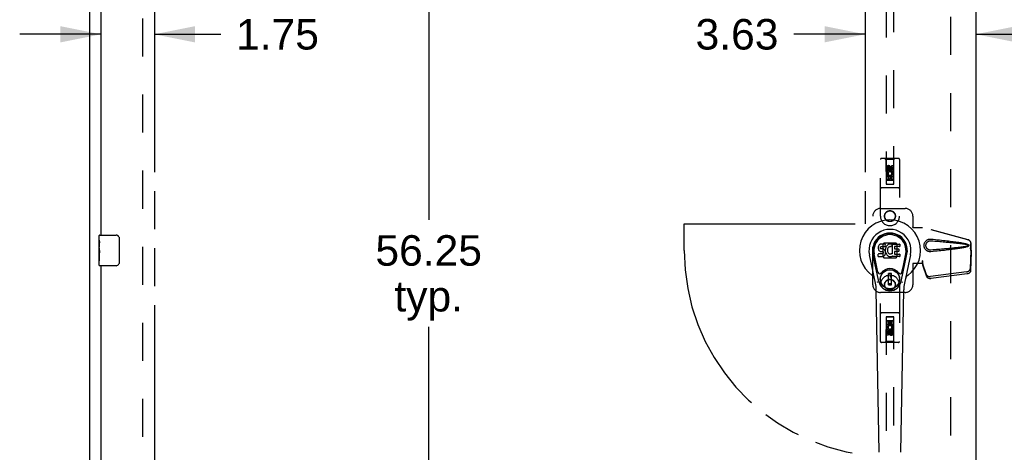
# Model space of a CAD drawing. Header units: inches. Extents: x 0 to 227, y 0 to 147.
# Tile 6 of 21: x 40 to 72, y 72 to 86. Entities that reach past the tile are written whole.
import ezdxf

# ---------------------------------------------------------------- set-up
doc = ezdxf.new("R2010")
doc.units = ezdxf.units.IN
doc.header["$LTSCALE"] = 12.466667
doc.header["$MEASUREMENT"] = 0
doc.linetypes.add('HIDDEN', pattern=[0.2, 0.1, -0.1])
doc.linetypes.add('PHANTOM', pattern=[0.8, 0.45, -0.05, 0.1, -0.05, 0.1, -0.05])
doc.layers.get('0').update_dxf_attribs({"linetype": 'CONTINUOUS'})
for name, color, linetype in [('02___PRT_ALL_AXES', 7, 'CONTINUOUS'), ('AVAILABLE_DOOR_SPACE', 7, 'CONTINUOUS'), ('DEFAULT_2', 8, 'HIDDEN'), ('DIMENSIONS', 7, 'CONTINUOUS')]:
    doc.layers.add(name, color=color, linetype=linetype)
doc.styles.get("Standard").update_dxf_attribs({"font": 'arial.ttf'})
doc.dimstyles.new('DIMSTYLE_1', dxfattribs={"dimtxt": 1, "dimasz": 1.333333, "dimexe": 0.09, "dimexo": 0.07, "dimgap": 0.0375, "dimtad": 0, "dimtih": 1, "dimtoh": 1, "dimzin": 4, "dimdsep": 46, "dimtxsty": 'Standard', "dimblk": '_FILLED', "dimblk1": '_FILLED', "dimblk2": '_FILLED', "dimcen": 0.09, "dimazin": 1, "dimtfac": 1, "dimtdec": 3, "dimtofl": 0, "dimtmove": 0, "dimatfit": 3, "dimldrblk": '_FILLED', "dimfxl": 0, "dimtolj": 1, "dimtzin": 4, "dimarcsym": 0})
doc.dimstyles.get("Standard").update_dxf_attribs({"dimtxt": 1.133333, "dimasz": 1.333333, "dimexe": 0.09, "dimexo": 0.07, "dimgap": 0.09, "dimtad": 0, "dimtih": 1, "dimtoh": 1, "dimdec": 3, "dimzin": 4, "dimdsep": 46, "dimtxsty": 'Standard', "dimblk": '_FILLED', "dimblk1": '_FILLED', "dimblk2": '_FILLED', "dimcen": 0.09, "dimadec": 3, "dimazin": 1, "dimtp": 0.001, "dimtm": 0.001, "dimtfac": 1, "dimtdec": 3, "dimtofl": 0, "dimtmove": 0, "dimatfit": 3, "dimldrblk": '_FILLED', "dimfxl": 0, "dimtolj": 1, "dimtzin": 4, "dimarcsym": 0})

# ---------------------------------------------------------------- blocks, each defined once
blk = doc.blocks.new('_FILLED')
at = {"color": 0, "linetype": 'ByBlock'}
blk.add_solid([(0, 0), (-1, 0.2), (-1, -0.2)], dxfattribs=at)
blk = doc.blocks.new('*D8')
at = {"layer": 'DIMENSIONS', "color": 2, "linetype": 'Continuous'}
for p, q in [((42.692, 85.966), (40.026, 85.966)), ((44.442, 85.966), (46.621, 85.966))]:
    blk.add_line(p, q, dxfattribs=at)
at = {"layer": 'DIMENSIONS', "color": 2, "linetype": 'Continuous', "xscale": 1.3333333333, "yscale": 1.3333333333, "zscale": 1.3333333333}
blk.add_blockref('_FILLED', (42.692, 85.966), dxfattribs=at)
at = {"layer": 'DIMENSIONS', "color": 2, "linetype": 'Continuous', "xscale": 1.3333333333, "yscale": 1.3333333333, "zscale": 1.3333333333, "rotation": 180}
blk.add_blockref('_FILLED', (44.442, 85.966), dxfattribs=at)
at = {"layer": 'DIMENSIONS', "color": 2, "linetype": 'Continuous', "insert": (47.121, 86.466), "char_height": 1, "width": 2.71747, "attachment_point": 1, "line_spacing_factor": 0.9}
blk.add_mtext('1.75', dxfattribs=at)
blk = doc.blocks.new('*D10')
at = {"layer": 'DIMENSIONS', "color": 2, "linetype": 'Continuous'}
for p, q in [((67.755, 85.966), (65.41, 85.966)), ((71.38, 85.966), (74.047, 85.966))]:
    blk.add_line(p, q, dxfattribs=at)
at = {"layer": 'DIMENSIONS', "color": 2, "linetype": 'Continuous', "xscale": 1.3333333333, "yscale": 1.3333333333, "zscale": 1.3333333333}
blk.add_blockref('_FILLED', (67.755, 85.966), dxfattribs=at)
at = {"layer": 'DIMENSIONS', "color": 2, "linetype": 'Continuous', "xscale": 1.3333333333, "yscale": 1.3333333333, "zscale": 1.3333333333, "rotation": 180}
blk.add_blockref('_FILLED', (71.38, 85.966), dxfattribs=at)
at = {"layer": 'DIMENSIONS', "color": 2, "linetype": 'Continuous', "insert": (64.91, 86.466), "char_height": 1, "width": 2.71747, "attachment_point": 3, "line_spacing_factor": 0.9}
blk.add_mtext('3.63', dxfattribs=at)
blk = doc.blocks.new('*D11')
at = {"layer": 'DIMENSIONS', "color": 2, "linetype": 'Continuous'}
for p, q in [((54.299, 107.006), (52.239, 107.006)), ((53.439, 107.006), (53.439, 79.881)), ((53.439, 50.756), (53.439, 76.381))]:
    blk.add_line(p, q, dxfattribs=at)
at = {"layer": 'DIMENSIONS', "color": 2, "linetype": 'Continuous', "xscale": 1.3333333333, "yscale": 1.3333333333, "zscale": 1.3333333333}
for p, rotation in [((53.439, 107.006), 90), ((53.439, 50.756), 270)]:
    blk.add_blockref('_FILLED', p, dxfattribs=dict(at, rotation=rotation))
at = {"layer": 'DIMENSIONS', "color": 2, "linetype": 'Continuous', "insert": (53.439, 79.381), "char_height": 1, "width": 3.49442, "attachment_point": 2, "line_spacing_factor": 0.9}
blk.add_mtext('56.25\\Ptyp.', dxfattribs=at)
blk = doc.blocks.new('*D20')
at = {"layer": 'DIMENSIONS', "color": 2, "linetype": 'Continuous'}
for p, q in [((73.255, 89.177), (70.588, 89.177)), ((76.88, 89.177), (79.123, 89.177))]:
    blk.add_line(p, q, dxfattribs=at)
at = {"layer": 'DIMENSIONS', "color": 2, "linetype": 'Continuous', "xscale": 1.3333333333, "yscale": 1.3333333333, "zscale": 1.3333333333}
blk.add_blockref('_FILLED', (73.255, 89.177), dxfattribs=at)
at = {"layer": 'DIMENSIONS', "color": 2, "linetype": 'Continuous', "xscale": 1.3333333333, "yscale": 1.3333333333, "zscale": 1.3333333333, "rotation": 180}
blk.add_blockref('_FILLED', (76.88, 89.177), dxfattribs=at)
at = {"layer": 'DIMENSIONS', "color": 2, "linetype": 'Continuous', "insert": (79.623, 89.677), "char_height": 1, "width": 2.71747, "attachment_point": 1, "line_spacing_factor": 0.9}
blk.add_mtext('3.63', dxfattribs=at)

msp = doc.modelspace()

# ---------------------------------------------------------------- linework, layer by layer
at = {"color": 3, "linetype": 'Continuous'}
for p, q in [((42.317, 108.777), (42.317, 48.985)), ((71.38, 108.027), (71.38, 49.735)), ((42.692, 102.631), (42.692, 79.381)), ((42.692, 78.381), (42.692, 55.131))]:
    msp.add_line(p, q, dxfattribs=at)
at = {"color": 7, "linetype": 'Continuous'}
for p, q in [((42.632, 79.22), (42.632, 79.366)), ((42.647, 79.381), (43.187, 79.381)), ((43.287, 79.281), (43.287, 78.481)), ((42.632, 78.962), (42.632, 78.996)), ((42.632, 78.765), (42.632, 78.797)), ((68.183, 78.995), (68.181, 78.971)), ((68.181, 78.971), (68.182, 78.947)), ((68.182, 78.947), (68.186, 78.924)), ((68.188, 79.018), (68.183, 78.995)), ((68.186, 78.924), (68.194, 78.902)), ((68.197, 79.041), (68.188, 79.018)), ((68.194, 78.902), (68.207, 78.882)), ((68.211, 79.061), (68.197, 79.041)), ((68.207, 78.882), (68.223, 78.864)), ((68.22, 79.069), (68.211, 79.061)), ((68.229, 79.075), (68.22, 79.069)), ((68.223, 78.864), (68.243, 78.851)), ((68.251, 79.085), (68.229, 79.075)), ((68.243, 78.851), (68.254, 78.847)), ((68.274, 79.092), (68.251, 79.085)), ((68.252, 78.96), (68.253, 78.975)), ((68.253, 78.952), (68.252, 78.96)), ((68.253, 78.975), (68.255, 78.99)), ((68.255, 78.945), (68.253, 78.952)), ((68.254, 78.847), (68.266, 78.845)), ((68.255, 78.99), (68.258, 78.996)), ((68.26, 78.939), (68.255, 78.945)), ((68.258, 78.996), (68.264, 79.001)), ((68.266, 78.934), (68.26, 78.939)), ((68.264, 79.001), (68.278, 79.006)), ((68.28, 78.93), (68.266, 78.934)), ((68.266, 78.845), (68.314, 78.844)), ((68.414, 79.092), (68.274, 79.092)), ((68.278, 79.006), (68.293, 79.007)), ((68.304, 78.931), (68.28, 78.93)), ((68.293, 79.007), (68.406, 79.007)), ((68.328, 78.93), (68.304, 78.931)), ((68.314, 78.844), (68.321, 78.844)), ((68.321, 78.844), (68.328, 78.841)), ((68.352, 78.925), (68.328, 78.93)), ((68.328, 78.841), (68.334, 78.837)), ((68.334, 78.837), (68.339, 78.831)), ((68.339, 78.831), (68.346, 78.817)), ((68.347, 78.795), (68.345, 78.788)), ((68.346, 78.817), (68.348, 78.802)), ((68.348, 78.802), (68.347, 78.795)), ((68.363, 78.92), (68.352, 78.925)), ((68.373, 78.913), (68.363, 78.92)), ((68.39, 78.896), (68.373, 78.913)), ((68.403, 78.876), (68.39, 78.896)), ((68.412, 78.854), (68.403, 78.876)), ((68.406, 79.007), (68.412, 79.007)), ((68.412, 79.007), (68.413, 79.013)), ((68.419, 78.831), (68.412, 78.854)), ((68.413, 79.013), (68.415, 79.026)), ((68.418, 78.928), (68.413, 78.884)), ((68.413, 78.884), (68.414, 78.862)), ((68.416, 79.049), (68.414, 79.092)), ((68.414, 78.862), (68.417, 78.839)), ((68.415, 79.026), (68.416, 79.049)), ((68.417, 78.839), (68.422, 78.818)), ((68.422, 78.95), (68.418, 78.928)), ((68.421, 78.807), (68.419, 78.831)), ((68.419, 78.783), (68.421, 78.807)), ((68.428, 78.971), (68.422, 78.95)), ((68.422, 78.818), (68.429, 78.797)), ((68.437, 78.992), (68.428, 78.971)), ((68.429, 78.797), (68.45, 78.757)), ((68.448, 79.012), (68.437, 78.992)), ((68.461, 79.03), (68.448, 79.012)), ((68.475, 79.047), (68.461, 79.03)), ((68.492, 79.062), (68.475, 79.047)), ((68.484, 78.899), (68.483, 78.872)), ((68.483, 78.872), (68.484, 78.859)), ((68.487, 78.926), (68.484, 78.899)), ((68.484, 78.859), (68.487, 78.846)), ((68.491, 78.939), (68.487, 78.926)), ((68.487, 78.846), (68.497, 78.822)), ((68.496, 78.951), (68.491, 78.939)), ((68.51, 79.075), (68.492, 79.062)), ((68.511, 78.974), (68.496, 78.951)), ((68.497, 78.822), (68.511, 78.799)), ((68.53, 79.084), (68.51, 79.075)), ((68.519, 78.984), (68.511, 78.974)), ((68.511, 78.799), (68.519, 78.788)), ((68.53, 78.992), (68.519, 78.984)), ((68.552, 79.089), (68.53, 79.084)), ((68.554, 79.002), (68.53, 78.992)), ((68.574, 79.091), (68.552, 79.089)), ((68.567, 79.006), (68.554, 79.002)), ((68.581, 79.005), (68.567, 79.006)), ((68.597, 79.09), (68.574, 79.091)), ((68.594, 79.002), (68.581, 79.005)), ((68.606, 78.997), (68.594, 79.002)), ((68.608, 79.089), (68.597, 79.09)), ((68.618, 79.085), (68.608, 79.089)), ((68.638, 79.068), (68.612, 79)), ((68.637, 79.073), (68.618, 79.085)), ((68.647, 78.765), (68.647, 79.09)), ((68.647, 79.09), (68.884, 79.09)), ((68.717, 79.002), (68.717, 78.935)), ((68.718, 78.844), (68.718, 78.766)), ((68.884, 79.007), (68.722, 79.007)), ((68.722, 78.93), (68.853, 78.93)), ((68.853, 78.848), (68.723, 78.848)), ((68.857, 78.926), (68.857, 78.853)), ((68.888, 79.086), (68.888, 79.011)), ((42.632, 78.396), (42.632, 78.535)), ((68.091, 77.811), (67.894, 78.737)), ((68.202, 77.858), (68.009, 78.762)), ((68.057, 78.535), (68.013, 78.763)), ((68.125, 78.389), (68.05, 78.77)), ((68.184, 78.686), (68.184, 78.76)), ((68.247, 78.765), (68.188, 78.765)), ((68.189, 78.681), (68.333, 78.681)), ((68.308, 78.766), (68.247, 78.765)), ((68.324, 78.767), (68.308, 78.766)), ((68.33, 78.77), (68.324, 78.767)), ((68.335, 78.776), (68.33, 78.77)), ((68.333, 78.681), (68.345, 78.682)), ((68.345, 78.788), (68.335, 78.776)), ((68.345, 78.682), (68.356, 78.686)), ((68.356, 78.686), (68.376, 78.7)), ((68.376, 78.7), (68.393, 78.717)), ((68.393, 78.717), (68.399, 78.727)), ((68.399, 78.727), (68.405, 78.738)), ((68.405, 78.738), (68.413, 78.76)), ((68.413, 78.76), (68.419, 78.783)), ((68.45, 78.757), (68.463, 78.739)), ((68.463, 78.739), (68.478, 78.722)), ((68.478, 78.722), (68.494, 78.707)), ((68.494, 78.707), (68.512, 78.693)), ((68.512, 78.693), (68.522, 78.688)), ((68.519, 78.788), (68.53, 78.78)), ((68.522, 78.688), (68.532, 78.685)), ((68.53, 78.78), (68.541, 78.772)), ((68.532, 78.685), (68.554, 78.679)), ((68.541, 78.772), (68.553, 78.767)), ((68.553, 78.767), (68.566, 78.765)), ((68.554, 78.679), (68.576, 78.677)), ((68.566, 78.765), (68.58, 78.765)), ((68.576, 78.677), (68.598, 78.68)), ((68.58, 78.765), (68.593, 78.767)), ((68.593, 78.767), (68.606, 78.771)), ((68.598, 78.68), (68.619, 78.686)), ((68.606, 78.771), (68.618, 78.776)), ((68.618, 78.776), (68.629, 78.783)), ((68.619, 78.686), (68.638, 78.698)), ((68.635, 78.782), (68.647, 78.765)), ((68.638, 78.698), (68.638, 78.698)), ((68.649, 78.698), (68.638, 78.698)), ((68.649, 78.685), (68.649, 78.698)), ((68.885, 78.681), (68.653, 78.681)), ((68.723, 78.762), (68.885, 78.762)), ((68.889, 78.757), (68.889, 78.685)), ((68.933, 77.858), (69.126, 78.762)), ((69.01, 78.389), (69.085, 78.77)), ((69.241, 78.737), (69.044, 77.811)), ((69.077, 78.535), (69.122, 78.763)), ((43.187, 78.381), (42.647, 78.381)), ((68.173, 78.164), (68.125, 78.389)), ((68.962, 78.164), (69.01, 78.389)), ((68.522, 77.749), (68.522, 78.123)), ((68.613, 78.123), (68.522, 78.123)), ((68.522, 78.084), (68.613, 78.084)), ((68.573, 78.084), (68.573, 78.005)), ((68.613, 78.005), (68.573, 78.005)), ((68.613, 77.749), (68.613, 78.123)), ((68.209, 72.265), (68.117, 77.586)), ((68.613, 77.789), (68.522, 77.789)), ((68.522, 77.749), (68.613, 77.749)), ((68.925, 72.265), (69.018, 77.586))]:
    msp.add_line(p, q, dxfattribs=at)
for points in [[(43.281, 79.317), (43.283, 79.311), (43.284, 79.305), (43.286, 79.299), (43.286, 79.293), (43.287, 79.287), (43.287, 79.281)], [(43.287, 78.481), (43.287, 78.474), (43.286, 78.468), (43.286, 78.462), (43.284, 78.456), (43.283, 78.45), (43.281, 78.445)], [(68.169, 77.828), (68.167, 77.833), (68.166, 77.839), (68.164, 77.844), (68.163, 77.85)], [(68.972, 77.85), (68.97, 77.844), (68.969, 77.839), (68.967, 77.833), (68.966, 77.828)]]:
    msp.add_lwpolyline(points, dxfattribs=at)
for radius in [0.317, 0.313]:
    msp.add_circle((68.567, 77.936), radius, dxfattribs=at)
for centre, radius, start, end in [((68.567, 78.881), 1.004, 305.5066, 234.4934), ((68.567, 78.881), 0.689, 347.9703, 192.0297), ((68.567, 78.881), 0.571, 347.9703, 192.0297), ((42.647, 79.366), 0.015, 90, 180), ((43.187, 79.281), 0.1, 21.1999, 90), ((68.567, 78.871), 0.527, 348.9402, 191.0594), ((68.608, 79.001), 0.00448, 246.1578, 339.0016), ((68.634, 79.07), 0.00448, 339.0016, 51.8729), ((68.722, 79.002), 0.00448, 90, 180), ((68.722, 78.935), 0.00448, 180, 270), ((68.723, 78.844), 0.00448, 90, 180), ((68.853, 78.926), 0.00448, 0, 90), ((68.853, 78.853), 0.00448, 270, 360), ((68.884, 79.086), 0.00448, 0, 90), ((68.884, 79.011), 0.00448, 270, 360), ((68.188, 78.76), 0.00448, 90, 180.0119), ((68.189, 78.686), 0.00483, 180, 270), ((68.632, 78.78), 0.00448, 34.0893, 127.3444), ((68.653, 78.685), 0.00448, 180, 270), ((68.723, 78.766), 0.00448, 180, 270), ((68.885, 78.757), 0.00448, 0, 90), ((68.885, 78.685), 0.00448, 270, 360), ((42.647, 78.396), 0.015, 180, 270), ((43.187, 78.481), 0.1, 270, 338.7946), ((68.23, 78.176), 0.0591, 192.0297, 324.5763), ((68.567, 77.936), 0.354, 35.4237, 144.5763), ((68.904, 78.176), 0.0591, 215.4237, 347.9703), ((67.87, 77.903), 0.197, 12.0297, 54.4934), ((68.567, 77.936), 0.374, 192.0297, 347.9703), ((69.265, 77.903), 0.197, 125.5066, 167.9703), ((66.936, 77.565), 1.181, 1, 12.0297), ((70.199, 77.565), 1.181, 167.9703, 179)]:
    msp.add_arc(centre, radius, start, end, dxfattribs=at)
msp.add_ellipse((68.567, 78.871), major_axis=(0, 0.565), ratio=0.999848, start_param=-1.76365, end_param=1.76365, dxfattribs=at)
at = {"layer": '02___PRT_ALL_AXES', "color": 8, "linetype": 'HIDDEN'}
for p, q in [((68.461, 81.503), (68.461, 81.596)), ((68.503, 81.503), (68.461, 81.503)), ((68.503, 81.596), (68.503, 81.503)), ((68.547, 81.567), (68.547, 81.596)), ((68.588, 81.61), (68.588, 81.563)), ((68.631, 81.567), (68.631, 81.66)), ((68.631, 81.66), (68.674, 81.66)), ((68.674, 81.66), (68.674, 81.567)), ((68.461, 81.191), (68.461, 81.347)), ((68.461, 81.347), (68.638, 81.347)), ((68.503, 81.191), (68.461, 81.191)), ((68.509, 81.372), (68.47, 81.355)), ((68.503, 81.305), (68.503, 81.191)), ((68.546, 81.305), (68.503, 81.305)), ((68.546, 81.212), (68.546, 81.305)), ((68.588, 81.212), (68.546, 81.212)), ((68.588, 81.305), (68.588, 81.212)), ((68.631, 81.305), (68.588, 81.305)), ((68.638, 81.347), (68.62, 81.36)), ((68.631, 81.191), (68.631, 81.305)), ((68.674, 81.191), (68.631, 81.191)), ((68.663, 81.351), (68.662, 81.347)), ((68.662, 81.347), (68.674, 81.347)), ((68.674, 81.347), (68.674, 81.191)), ((68.461, 76.414), (68.461, 76.57)), ((68.461, 76.57), (68.503, 76.57)), ((68.503, 76.57), (68.503, 76.457)), ((68.547, 76.457), (68.547, 76.549)), ((68.547, 76.549), (68.589, 76.549)), ((68.589, 76.549), (68.589, 76.457)), ((68.632, 76.457), (68.632, 76.57)), ((68.632, 76.57), (68.674, 76.57)), ((68.674, 76.57), (68.674, 76.414)), ((68.473, 76.414), (68.461, 76.414)), ((68.471, 76.411), (68.473, 76.414)), ((68.496, 76.414), (68.515, 76.401)), ((68.674, 76.414), (68.496, 76.414)), ((68.503, 76.457), (68.547, 76.457)), ((68.589, 76.457), (68.632, 76.457)), ((68.626, 76.39), (68.665, 76.407)), ((68.632, 76.166), (68.632, 76.258)), ((68.632, 76.258), (68.674, 76.258)), ((68.674, 76.258), (68.674, 76.166)), ((68.461, 76.102), (68.461, 76.194)), ((68.503, 76.102), (68.461, 76.102)), ((68.503, 76.194), (68.503, 76.102)), ((68.547, 76.152), (68.547, 76.198)), ((68.588, 76.194), (68.588, 76.166))]:
    msp.add_line(p, q, dxfattribs=at)
at = {"layer": '02___PRT_ALL_AXES', "color": 7, "linetype": 'Continuous'}
for p, q in [((42.632, 79.22), (42.632, 79.366)), ((42.632, 78.962), (42.632, 79.219)), ((42.638, 79.164), (42.632, 79.164)), ((42.639, 78.996), (42.639, 79.132)), ((42.632, 78.996), (42.639, 78.996)), ((42.632, 78.396), (42.632, 78.96)), ((42.634, 78.933), (42.632, 78.933)), ((42.632, 78.801), (42.638, 78.801)), ((42.634, 78.935), (42.636, 78.913)), ((42.632, 78.765), (42.639, 78.765)), ((42.632, 78.702), (42.639, 78.702)), ((42.632, 78.535), (42.639, 78.535)), ((42.639, 78.535), (42.639, 78.765))]:
    msp.add_line(p, q, dxfattribs=at)
for points in [[(42.632, 79.22), (42.633, 79.216), (42.633, 79.212), (42.633, 79.206), (42.635, 79.193)], [(42.635, 79.193), (42.636, 79.185), (42.637, 79.177), (42.638, 79.169)], [(42.638, 79.169), (42.638, 79.16), (42.639, 79.151), (42.639, 79.142), (42.639, 79.132)], [(42.632, 78.962), (42.633, 78.954), (42.633, 78.945), (42.634, 78.935)], [(42.636, 78.913), (42.637, 78.901), (42.637, 78.889), (42.638, 78.877), (42.639, 78.864), (42.639, 78.852), (42.639, 78.839), (42.639, 78.826), (42.639, 78.813), (42.638, 78.801), (42.637, 78.788), (42.637, 78.776)]]:
    msp.add_lwpolyline(points, dxfattribs=at)
at = {"layer": '02___PRT_ALL_AXES', "color": 8, "linetype": 'HIDDEN'}
for centre, radius in [((68.567, 81.553), 0.085), ((68.567, 80.006), 0.172), ((68.567, 77.756), 0.172), ((68.567, 76.208), 0.085)]:
    msp.add_circle(centre, radius, dxfattribs=at)
for centre, radius, start, end in [((68.525, 81.596), 0.0644, 12.2995, 180.0775), ((68.567, 81.397), 0.107, 334.2636, 203.4027), ((68.525, 81.596), 0.0219, 359.9011, 180), ((68.567, 81.397), 0.0639, 324.8895, 203.4026), ((68.61, 81.567), 0.0635, 180, 360), ((68.61, 81.567), 0.0219, 190.307, 360), ((68.567, 76.364), 0.107, 154.2636, 23.4027), ((68.524, 76.194), 0.0635, 0, 180), ((68.567, 76.364), 0.0639, 144.8895, 23.4026), ((68.525, 76.194), 0.0219, 10.307, 180), ((68.61, 76.165), 0.0644, 192.2995, 0.0775), ((68.61, 76.166), 0.0219, 179.9011, 360)]:
    msp.add_arc(centre, radius, start, end, dxfattribs=at)
at = {"layer": '02___PRT_ALL_AXES', "color": 7, "linetype": 'Continuous'}
msp.add_ellipse((42.895, 78.797), major_axis=(0.263, 0), ratio=0.432808, start_param=3.141593, end_param=3.321581, dxfattribs=at)
at = {"layer": 'AVAILABLE_DOOR_SPACE', "color": 4, "linetype": 'PHANTOM'}
for p, q in [((44.442, 107.006), (44.442, 50.756)), ((67.755, 107.006), (67.755, 79.756)), ((61.817, 78.881), (61.817, 79.756)), ((61.817, 79.756), (67.755, 79.756))]:
    msp.add_line(p, q, dxfattribs=at)
msp.add_arc((68.567, 78.881), 6.75, 180, 263.0865, dxfattribs=at)
at = {"layer": 'DEFAULT_2', "color": 8, "linetype": 'HIDDEN'}
for p, q in [((44.067, 50.329), (44.067, 107.433)), ((70.567, 50.381), (70.567, 107.381)), ((68.442, 107.053), (68.442, 81.051)), ((68.692, 81.051), (68.692, 107.053)), ((68.255, 80.006), (68.255, 81.863)), ((68.85, 81.893), (68.285, 81.893)), ((68.437, 81.863), (68.407, 81.893)), ((68.437, 81.863), (68.441, 81.053)), ((68.697, 81.863), (68.437, 81.863)), ((68.694, 81.053), (68.697, 81.863)), ((68.697, 81.863), (68.727, 81.893)), ((68.88, 81.863), (68.88, 80.006)), ((68.567, 81.625), (68.505, 81.589)), ((68.505, 81.589), (68.505, 81.517)), ((68.505, 81.589), (68.515, 81.583)), ((68.505, 81.517), (68.515, 81.523)), ((68.505, 81.517), (68.567, 81.481)), ((68.567, 81.614), (68.515, 81.583)), ((68.515, 81.583), (68.515, 81.523)), ((68.515, 81.523), (68.567, 81.492)), ((68.567, 81.625), (68.567, 81.614)), ((68.63, 81.589), (68.567, 81.625)), ((68.62, 81.583), (68.567, 81.614)), ((68.567, 81.492), (68.62, 81.523)), ((68.567, 81.481), (68.63, 81.517)), ((68.567, 81.481), (68.567, 81.492)), ((68.63, 81.589), (68.62, 81.583)), ((68.62, 81.523), (68.62, 81.583)), ((68.63, 81.517), (68.62, 81.523)), ((68.63, 81.517), (68.63, 81.589)), ((68.695, 81.303), (68.44, 81.303)), ((68.441, 81.053), (68.694, 81.053)), ((68.442, 81.055), (68.692, 81.055)), ((68.652, 81.178), (68.482, 81.178)), ((68.85, 80.928), (68.285, 80.928)), ((68.442, 81.051), (68.692, 81.051)), ((68.255, 80.256), (69.067, 80.256)), ((68.005, 77.756), (68.005, 80.006)), ((69.317, 80.006), (69.317, 79.653)), ((69.314, 79.636), (69.317, 79.653)), ((69.314, 79.636), (69.635, 79.636)), ((69.322, 79.636), (69.317, 79.653)), ((71.125, 79.233), (69.628, 79.636)), ((71.133, 79.233), (69.635, 79.636)), ((68.366, 79.117), (68.331, 79.082)), ((68.769, 79.117), (68.366, 79.117)), ((68.804, 79.082), (68.769, 79.117)), ((68.331, 79.082), (68.331, 78.68)), ((68.804, 78.68), (68.804, 79.082)), ((71.196, 78.964), (71.217, 78.883)), ((71.217, 78.894), (71.198, 78.279)), ((71.203, 78.964), (71.225, 78.883)), ((71.23, 78.823), (71.211, 78.208)), ((71.217, 78.883), (71.217, 79.113)), ((71.217, 78.894), (71.23, 78.823)), ((71.225, 78.883), (71.217, 78.883)), ((71.219, 78.91), (71.228, 78.854)), ((71.225, 78.883), (71.225, 79.113)), ((71.228, 78.854), (71.229, 78.843)), ((71.229, 78.843), (71.229, 78.833)), ((71.229, 78.833), (71.23, 78.823)), ((68.331, 78.68), (68.366, 78.644)), ((68.366, 78.644), (68.769, 78.644)), ((68.769, 78.644), (68.804, 78.68)), ((69.628, 78.543), (69.628, 78.456)), ((69.635, 78.543), (69.628, 78.543)), ((69.766, 78.085), (69.634, 78.469)), ((69.647, 78.398), (69.634, 78.469)), ((69.635, 78.543), (69.635, 78.456)), ((69.314, 78.456), (69.317, 78.439)), ((69.635, 78.456), (69.314, 78.456)), ((69.322, 78.456), (69.317, 78.439)), ((69.317, 78.439), (69.317, 77.756)), ((69.643, 78.428), (69.647, 78.398)), ((69.779, 78.014), (69.647, 78.398)), ((71.08, 78.18), (69.893, 78.028)), ((71.094, 78.109), (69.906, 77.957)), ((68.255, 75.898), (68.255, 77.756)), ((69.067, 77.506), (68.255, 77.506)), ((68.88, 77.756), (68.88, 75.898)), ((68.85, 76.833), (68.285, 76.833)), ((68.441, 76.708), (68.437, 75.898)), ((68.441, 76.708), (68.694, 76.708)), ((68.442, 76.71), (68.442, 50.708)), ((68.692, 76.71), (68.442, 76.71)), ((68.692, 76.707), (68.442, 76.707)), ((68.482, 76.583), (68.652, 76.583)), ((68.692, 50.708), (68.692, 76.71)), ((68.697, 75.898), (68.694, 76.708)), ((68.44, 76.458), (68.695, 76.458)), ((68.567, 76.281), (68.505, 76.245)), ((68.505, 76.245), (68.505, 76.172)), ((68.505, 76.245), (68.515, 76.239)), ((68.567, 76.269), (68.515, 76.239)), ((68.515, 76.239), (68.515, 76.178)), ((68.567, 76.281), (68.567, 76.269)), ((68.63, 76.245), (68.567, 76.281)), ((68.62, 76.239), (68.567, 76.269)), ((68.63, 76.245), (68.62, 76.239)), ((68.62, 76.178), (68.62, 76.239)), ((68.63, 76.172), (68.63, 76.245)), ((68.437, 75.898), (68.407, 75.868)), ((68.697, 75.898), (68.437, 75.898)), ((68.505, 76.172), (68.515, 76.178)), ((68.505, 76.172), (68.567, 76.136)), ((68.515, 76.178), (68.567, 76.148)), ((68.567, 76.148), (68.62, 76.178)), ((68.567, 76.136), (68.63, 76.172)), ((68.567, 76.136), (68.567, 76.148)), ((68.63, 76.172), (68.62, 76.178)), ((68.697, 75.898), (68.727, 75.868)), ((68.85, 75.868), (68.285, 75.868))]:
    msp.add_line(p, q, dxfattribs=at)
for points in [[(69.911, 78.838), (69.898, 78.837), (69.885, 78.837), (69.873, 78.838), (69.86, 78.839), (69.847, 78.842), (69.834, 78.845), (69.822, 78.849), (69.81, 78.853), (69.799, 78.859), (69.787, 78.865), (69.776, 78.872), (69.764, 78.881), (69.753, 78.89), (69.742, 78.901), (69.731, 78.914), (69.72, 78.928), (69.711, 78.943), (69.703, 78.96), (69.696, 78.976), (69.691, 78.993), (69.688, 79.01), (69.685, 79.028), (69.685, 79.045), (69.685, 79.062), (69.687, 79.079), (69.691, 79.097), (69.696, 79.114), (69.702, 79.13), (69.71, 79.146), (69.719, 79.162), (69.73, 79.176), (69.741, 79.189), (69.752, 79.2), (69.763, 79.21), (69.775, 79.218), (69.786, 79.226), (69.798, 79.232), (69.809, 79.238), (69.821, 79.243), (69.834, 79.247), (69.846, 79.25), (69.859, 79.252), (69.872, 79.254)], [(69.911, 78.891), (69.902, 78.891), (69.893, 78.891), (69.883, 78.892), (69.874, 78.893), (69.865, 78.895), (69.855, 78.897), (69.847, 78.9), (69.838, 78.904), (69.829, 78.908), (69.821, 78.912), (69.813, 78.918), (69.805, 78.924), (69.797, 78.931), (69.789, 78.939), (69.781, 78.948), (69.773, 78.958), (69.767, 78.969), (69.761, 78.98), (69.756, 78.991), (69.753, 79.002), (69.75, 79.013), (69.748, 79.024), (69.747, 79.035), (69.747, 79.045), (69.747, 79.055), (69.748, 79.066), (69.75, 79.076), (69.752, 79.087), (69.756, 79.098), (69.76, 79.11), (69.766, 79.121), (69.772, 79.132), (69.78, 79.142), (69.787, 79.152), (69.795, 79.16), (69.804, 79.167), (69.812, 79.173), (69.82, 79.179), (69.829, 79.183), (69.837, 79.188), (69.846, 79.191), (69.855, 79.194), (69.864, 79.197), (69.873, 79.199), (69.883, 79.2), (69.892, 79.201), (69.902, 79.201), (69.911, 79.2)], [(69.872, 79.254), (69.885, 79.255), (69.898, 79.255), (69.911, 79.254)], [(69.911, 79.254), (69.987, 79.246), (70.059, 79.239), (70.129, 79.232), (70.196, 79.225), (70.26, 79.218), (70.322, 79.211), (70.381, 79.204), (70.437, 79.198), (70.491, 79.191), (70.543, 79.185), (70.593, 79.179), (70.641, 79.173), (70.687, 79.167), (70.731, 79.161), (70.773, 79.155), (70.813, 79.149), (70.852, 79.143), (70.889, 79.136), (70.924, 79.13), (70.958, 79.124), (70.99, 79.118), (71.021, 79.111), (71.05, 79.105), (71.078, 79.097), (71.105, 79.089), (71.129, 79.081)], [(69.911, 79.2), (69.975, 79.195), (70.036, 79.19), (70.095, 79.185), (70.152, 79.18), (70.207, 79.175), (70.259, 79.17), (70.31, 79.166), (70.359, 79.162), (70.406, 79.157), (70.451, 79.153), (70.494, 79.149), (70.535, 79.145), (70.575, 79.141), (70.612, 79.138), (70.648, 79.134), (70.683, 79.131), (70.715, 79.127), (70.747, 79.124), (70.777, 79.121), (70.806, 79.118), (70.834, 79.114), (70.862, 79.111), (70.889, 79.108), (70.916, 79.105), (70.943, 79.101), (70.97, 79.098), (70.996, 79.094), (71.023, 79.09), (71.05, 79.086), (71.077, 79.081), (71.103, 79.076), (71.13, 79.07)], [(71.125, 79.233), (71.138, 79.229), (71.15, 79.224), (71.162, 79.217), (71.173, 79.208), (71.183, 79.199), (71.192, 79.189), (71.199, 79.177), (71.206, 79.165), (71.211, 79.153), (71.214, 79.14), (71.217, 79.126), (71.217, 79.113)], [(71.225, 79.113), (71.224, 79.126), (71.222, 79.14), (71.218, 79.153), (71.213, 79.165), (71.207, 79.177), (71.199, 79.189), (71.191, 79.199), (71.181, 79.208), (71.17, 79.217), (71.158, 79.224), (71.146, 79.229), (71.133, 79.233)], [(71.13, 79.022), (71.103, 79.016), (71.077, 79.01), (71.05, 79.006), (71.023, 79.001), (70.997, 78.997), (70.97, 78.994), (70.943, 78.99), (70.916, 78.987), (70.89, 78.983), (70.862, 78.98), (70.835, 78.977), (70.807, 78.974), (70.778, 78.971), (70.748, 78.967), (70.716, 78.964), (70.684, 78.961), (70.649, 78.957), (70.613, 78.954), (70.576, 78.95), (70.536, 78.946), (70.495, 78.942), (70.452, 78.938), (70.407, 78.934), (70.36, 78.93), (70.311, 78.926), (70.26, 78.921), (70.207, 78.916), (70.152, 78.912), (70.095, 78.907), (70.036, 78.902), (69.975, 78.897), (69.911, 78.891)], [(71.129, 79.011), (71.107, 79.003), (71.083, 78.995), (71.058, 78.989), (71.031, 78.982), (71.003, 78.976), (70.974, 78.97), (70.944, 78.965), (70.912, 78.959), (70.879, 78.953), (70.844, 78.948), (70.808, 78.942), (70.771, 78.937), (70.732, 78.931), (70.691, 78.925), (70.649, 78.92), (70.604, 78.914), (70.558, 78.908), (70.511, 78.902), (70.461, 78.896), (70.409, 78.89), (70.355, 78.884), (70.299, 78.878), (70.241, 78.872), (70.18, 78.865), (70.117, 78.859), (70.051, 78.852), (69.982, 78.845), (69.911, 78.838)], [(71.129, 79.081), (71.136, 79.078), (71.141, 79.074), (71.145, 79.069), (71.149, 79.064), (71.152, 79.058), (71.153, 79.052), (71.154, 79.046), (71.153, 79.04), (71.152, 79.034), (71.149, 79.028), (71.146, 79.023), (71.141, 79.018), (71.136, 79.014), (71.129, 79.011)], [(71.13, 79.07), (71.135, 79.068), (71.139, 79.066), (71.143, 79.062), (71.146, 79.059), (71.148, 79.055), (71.15, 79.05), (71.15, 79.046), (71.15, 79.041), (71.148, 79.037), (71.146, 79.033), (71.143, 79.029), (71.139, 79.026), (71.135, 79.023), (71.13, 79.022)], [(71.196, 78.964), (71.201, 78.945), (71.206, 78.926), (71.212, 78.907), (71.217, 78.888), (71.222, 78.871), (71.228, 78.854)], [(71.203, 78.964), (71.206, 78.955), (71.209, 78.945), (71.211, 78.936), (71.214, 78.927), (71.216, 78.919), (71.219, 78.91)], [(71.219, 78.91), (71.219, 78.908), (71.218, 78.905), (71.218, 78.902), (71.218, 78.899), (71.217, 78.897), (71.217, 78.894)], [(69.628, 78.543), (69.63, 78.523), (69.633, 78.503), (69.635, 78.483), (69.638, 78.464), (69.643, 78.428)], [(69.635, 78.485), (69.634, 78.479), (69.634, 78.477), (69.634, 78.474), (69.634, 78.471), (69.634, 78.469)], [(69.635, 78.543), (69.635, 78.533), (69.635, 78.503)], [(69.642, 78.436), (69.641, 78.447), (69.638, 78.464), (69.637, 78.481), (69.636, 78.495), (69.635, 78.508), (69.635, 78.515)], [(69.635, 78.503), (69.635, 78.494), (69.635, 78.485)], [(71.08, 78.18), (71.096, 78.183), (71.11, 78.187), (71.125, 78.192), (71.138, 78.199), (71.151, 78.206), (71.163, 78.215), (71.173, 78.224), (71.181, 78.235), (71.188, 78.245), (71.193, 78.256), (71.196, 78.268), (71.198, 78.279)], [(71.211, 78.208), (71.21, 78.197), (71.207, 78.185), (71.202, 78.174), (71.195, 78.164), (71.186, 78.153), (71.176, 78.144), (71.165, 78.135), (71.152, 78.128), (71.138, 78.121), (71.124, 78.116), (71.109, 78.112), (71.094, 78.109)], [(69.766, 78.085), (69.77, 78.076), (69.776, 78.067), (69.783, 78.058), (69.791, 78.051), (69.801, 78.044), (69.812, 78.038), (69.824, 78.034), (69.837, 78.03), (69.85, 78.028), (69.864, 78.026), (69.878, 78.026), (69.893, 78.028)], [(69.906, 77.957), (69.892, 77.955), (69.878, 77.955), (69.864, 77.957), (69.85, 77.959), (69.838, 77.962), (69.826, 77.967), (69.815, 77.973), (69.805, 77.98), (69.796, 77.987), (69.789, 77.996), (69.784, 78.005), (69.779, 78.014)]]:
    msp.add_lwpolyline(points, dxfattribs=at)
for centre, radius in [((68.567, 81.553), 0.0845), ((68.567, 80.006), 0.18), ((68.567, 77.756), 0.18), ((68.567, 76.208), 0.0845)]:
    msp.add_circle(centre, radius, dxfattribs=at)
for centre, radius, start, end in [((68.285, 81.863), 0.03, 90, 180), ((68.85, 81.863), 0.03, 0, 90), ((68.482, 81.138), 0.04, 90, 180), ((68.482, 81.093), 0.04, 180, 270), ((68.652, 81.138), 0.04, 0, 90), ((68.652, 81.093), 0.04, 270, 360), ((68.285, 80.958), 0.03, 180, 270), ((68.85, 80.958), 0.03, 270, 360), ((68.255, 80.006), 0.25, 90, 180), ((69.067, 80.006), 0.25, 0, 90), ((68.567, 80.006), 0.312, 180, 360), ((68.567, 77.756), 0.312, 0, 180), ((68.255, 77.756), 0.25, 180, 270), ((69.067, 77.756), 0.25, 270, 360), ((68.285, 76.803), 0.03, 90, 180), ((68.482, 76.668), 0.04, 90, 180), ((68.482, 76.623), 0.04, 180, 270), ((68.652, 76.668), 0.04, 0, 90), ((68.652, 76.623), 0.04, 270, 360), ((68.85, 76.803), 0.03, 0, 90), ((68.285, 75.898), 0.03, 180, 270), ((68.85, 75.898), 0.03, 270, 360)]:
    msp.add_arc(centre, radius, start, end, dxfattribs=at)

# ---------------------------------------------------------------- dimensions: what is measured, and where the dimension line sits
at = {"layer": 'DIMENSIONS', "color": 2, "linetype": 'Continuous'}
for base, p1, p2, picture, middle in [((73.254848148, 89.176699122), (76.879848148, 79.755716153), (73.254848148, 108.006716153), '*D20', (80.980388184, 89.171123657)), ((42.692, 85.966), (44.442, 107.006), (42.692, 80.588), '*D8', (48.527, 85.96))]:
    dim = msp.add_linear_dim(base=base, p1=p1, p2=p2, angle=180, dimstyle='DIMSTYLE_1', dxfattribs=at)
    dim.commit()
    dim.dimension.update_dxf_attribs({"geometry": picture, "text_midpoint": middle, "dimtype": 160})
dim = msp.add_linear_dim(base=(53.439, 50.756), p1=(52.169, 107.006), p2=(44.442, 50.756), angle=270, text='<>\\Ptyp.', dimstyle='DIMSTYLE_1', dxfattribs=at)
dim.commit()
dim.dimension.update_dxf_attribs({"geometry": '*D11', "text_midpoint": (53.439, 78.131), "dimtype": 160})
dim = msp.add_linear_dim(base=(71.379848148, 85.965613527), p1=(67.754848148, 107.005716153), p2=(71.379848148, 49.754716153), dimstyle='DIMSTYLE_1', dxfattribs=at)
dim.commit()
dim.dimension.update_dxf_attribs({"geometry": '*D10', "text_midpoint": (63.550169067, 85.960039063), "dimtype": 160})

# ---------------------------------------------------------------- leaders
at = {"layer": 'DIMENSIONS', "color": 2, "linetype": 'Continuous', "annotation_type": 0, "has_hookline": 1, "hookline_direction": 1, "text_width": 7.962}
msp.add_leader([(76.784, 79.584), (78.285, 82.419), (79.29, 82.419)], dimstyle='Standard', override={"dimtad": 0}, dxfattribs=at)

doc.saveas('drawing.dxf')
